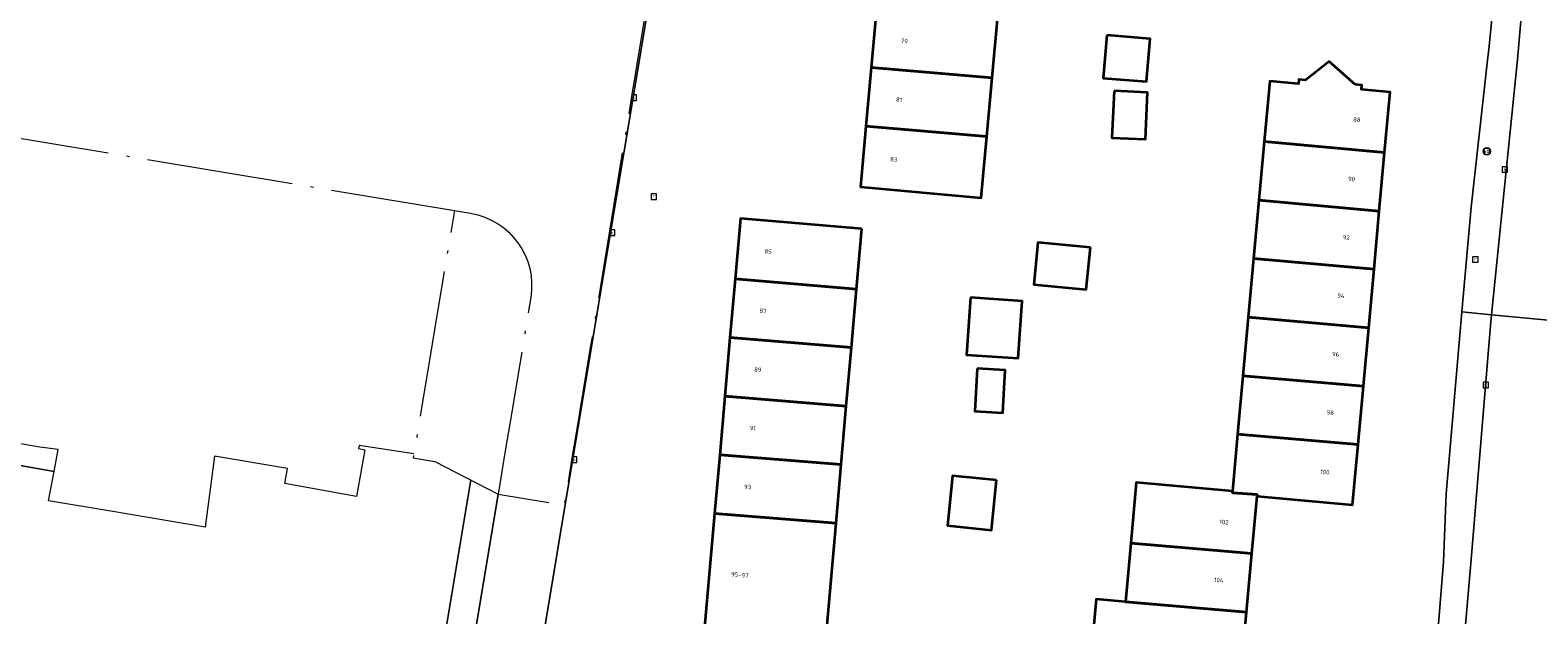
# Model space of a CAD drawing. Header units: metres. Extents: x 253733 to 254887, y 592782 to 593713.
# Tile 12 of 27: x 254125 to 254248, y 593172 to 593219. Entities that reach past the tile are written whole.
import ezdxf
from ezdxf.enums import TextEntityAlignment as Align

# ---------------------------------------------------------------- set-up
doc = ezdxf.new("R2010")
doc.units = ezdxf.units.M
doc.linetypes.add('AL-NAP_LIJN', pattern=[15.25, 12, -1.5, 0.25, -1.5])
for name, color, linetype, lineweight in [('B-WE-IE-MEUBILAIR_WEGMEUBILAIR-S', 6, 'Continuous', 25), ('B-WE-OG-BEBOUWING-GV', 2, 'Continuous', 35), ('B-WE-OG-BEBOUWING-T18', 6, 'Continuous', 18), ('B-WE-OG-TERREIN_ERF-GV', 5, 'Continuous', 18), ('B-WE-RI-GWA_KOLK-S', 6, 'Continuous', 25), ('B-WE-RI-GWA_RIOOLPUT-S', 6, 'Continuous', 25), ('B-WE-VH-VERHARDING_GESLOTEN-GV', 5, 'Continuous', 18), ('B-WE-VH-VERHARDING_OPEN-GV', 5, 'Continuous', 18), ('X-XX-AL-NAP-G', 7, 'AL-NAP_LIJN', 18)]:
    doc.layers.add(name, color=color, linetype=linetype, lineweight=lineweight)
doc.styles.add('NLCS-ISO', font='NLCS-ISO.ttf')
doc.styles.add('NLCS-ISO-M200-T18', font='NLCS-ISO.ttf', dxfattribs={"height": 0.36})

# ---------------------------------------------------------------- blocks, each defined once
blk = doc.blocks.new('SIE-WEG_VERKEERSBORD-SO')
at = {"color": 0, "linetype": 'ByBlock', "lineweight": 18}
blk.add_lwpolyline([(-1.125, -1.125), (1.125, -1.125), (1.125, 1.125), (-1.125, 1.125)], close=True, dxfattribs=at)
at = {"color": 0, "linetype": 'ByBlock', "lineweight": 18, "style": 'NLCS-ISO'}
blk.add_text('vb', height=1.5, dxfattribs=at).set_placement((0, 0), align=Align.MIDDLE_CENTER)
blk = doc.blocks.new('SIE-WEG_PAAL_VERKEERSBORD-SO')
at = {"color": 0, "linetype": 'ByBlock', "lineweight": 18}
blk.add_circle((0, 0), 1.5, dxfattribs=at)
at = {"color": 0, "linetype": 'ByBlock', "lineweight": 18, "style": 'NLCS-ISO'}
blk.add_text('vb', height=1.5, dxfattribs=at).set_placement((0, 0.13), align=Align.MIDDLE_CENTER)
blk = doc.blocks.new('SRI-PUT_INSPECTIEPUT_RIOOLPUT-SO')
at = {"color": 0, "linetype": 'ByBlock', "lineweight": 18}
blk.add_lwpolyline([(-1.12, -1.12), (1.12, -1.12), (1.12, 1.12), (-1.12, 1.12)], close=True, dxfattribs=at)
at = {"color": 0, "linetype": 'ByBlock', "lineweight": 18, "style": 'NLCS-ISO'}
blk.add_text('r', height=1.5, dxfattribs=at).set_placement((0, 0.28), align=Align.MIDDLE_CENTER)
blk = doc.blocks.new('SRI-KOLK-SO')
at = {"color": 0, "linetype": 'ByBlock', "lineweight": 18}
blk.add_lwpolyline([(-1.125, -1.125), (1.125, -1.125), (1.125, 1.125), (-1.125, 1.125)], close=True, dxfattribs=at)
at = {"color": 0, "linetype": 'ByBlock', "lineweight": 18, "style": 'NLCS-ISO'}
blk.add_text('k', height=1.5, dxfattribs=at).set_placement((0, 0), align=Align.MIDDLE_CENTER)

msp = doc.modelspace()

# ---------------------------------------------------------------- linework, layer by layer
at = {"layer": 'B-WE-OG-BEBOUWING-GV', "flags": 128}
for points in [[(254204.194, 593220.208), (254194.315, 593221.06), (254193.882, 593216.263), (254203.763, 593215.419)], [(254213.133, 593218.924), (254212.842, 593215.39), (254216.383, 593215.13), (254216.686, 593218.631)], [(254203.763, 593215.419), (254193.882, 593216.263), (254193.45, 593211.47), (254203.333, 593210.632)], [(254233.456, 593214.875), (254231.318, 593216.768), (254229.376, 593215.245), (254228.844, 593215.294), (254228.812, 593214.939), (254226.461, 593215.152), (254226.014, 593210.221), (254235.858, 593209.327), (254236.306, 593214.259), (254233.956, 593214.472), (254233.988, 593214.827)], [(254213.73, 593214.368), (254213.552, 593210.531), (254216.293, 593210.404), (254216.47, 593214.242)], [(254203.333, 593210.632), (254193.45, 593211.47), (254193.003, 593206.506), (254202.881, 593205.616)], [(254235.858, 593209.327), (254226.014, 593210.221), (254225.578, 593205.421), (254235.423, 593204.524)], [(254235.423, 593204.524), (254225.578, 593205.421), (254225.145, 593200.644), (254234.992, 593199.772)], [(254193.102, 593203.071), (254183.181, 593203.938), (254182.748, 593198.988), (254192.672, 593198.156)], [(254211.798, 593201.555), (254207.509, 593201.976), (254207.17, 593198.532), (254211.459, 593198.11)], [(254234.992, 593199.772), (254225.145, 593200.644), (254224.71, 593195.854), (254234.558, 593194.992)], [(254192.672, 593198.156), (254182.748, 593198.988), (254182.329, 593194.19), (254192.254, 593193.37)], [(254201.995, 593197.464), (254201.676, 593192.786), (254205.906, 593192.497), (254206.225, 593197.175)], [(254234.558, 593194.992), (254224.71, 593195.854), (254224.276, 593191.067), (254234.124, 593190.216)], [(254192.254, 593193.37), (254182.329, 593194.19), (254181.909, 593189.387), (254191.835, 593188.582)], [(254202.547, 593191.653), (254202.351, 593188.168), (254204.629, 593188.039), (254204.825, 593191.525)], [(254234.124, 593190.216), (254224.276, 593191.067), (254223.841, 593186.276), (254233.69, 593185.434)], [(254191.835, 593188.582), (254181.909, 593189.387), (254181.49, 593184.597), (254191.417, 593183.802)], [(254233.69, 593185.434), (254223.841, 593186.276), (254223.418, 593181.617), (254223.406, 593181.487), (254225.443, 593181.345), (254225.431, 593181.215), (254233.243, 593180.506)], [(254191.417, 593183.802), (254181.49, 593184.597), (254181.07, 593179.794), (254190.998, 593179.014)], [(254204.13, 593182.515), (254200.534, 593182.878), (254200.123, 593178.812), (254203.719, 593178.449)], [(254223.418, 593181.617), (254215.552, 593182.331), (254215.102, 593177.365), (254225.006, 593176.535), (254225.431, 593181.215), (254225.443, 593181.345), (254223.406, 593181.487)], [(254190.998, 593179.014), (254181.07, 593179.794), (254180.23, 593170.192), (254190.162, 593169.441)], [(254225.006, 593176.535), (254215.102, 593177.365), (254214.666, 593172.57), (254224.57, 593171.724)], [(254224.57, 593171.724), (254214.666, 593172.57), (254212.261, 593172.788), (254211.825, 593167.983), (254214.23, 593167.765), (254224.133, 593166.913)]]:
    msp.add_lwpolyline(points, close=True, dxfattribs=at)
at = {"layer": 'B-WE-OG-TERREIN_ERF-GV', "flags": 128}
for points in [[(254244.306, 593217.126), (254244.367, 593217.737), (254245.361, 593227.629), (254245.501, 593229.017), (254246.654, 593240.495), (254249.042, 593269.987), (254249.38, 593274.161), (254249.691, 593278.791), (254247.401, 593279.233), (254248.512, 593295.509), (254251.145, 593295.292), (254253.549, 593322.574), (254253.948, 593326.932), (254223.456, 593329.944), (254223.833, 593333.984), (254222.549, 593334.182), (254223.084, 593339.175), (254195.031, 593341.224)], [(254180.8, 593252.121), (254173.679, 593209.431), (254172.407, 593201.787), (254163.985, 593151.196)], [(254204.194, 593220.208), (254203.763, 593215.419), (254203.333, 593210.632), (254202.881, 593205.616), (254193.003, 593206.506), (254193.45, 593211.47), (254193.882, 593216.263), (254194.315, 593221.06)], [(254211.825, 593167.983), (254212.261, 593172.788), (254214.666, 593172.57), (254215.102, 593177.365), (254215.552, 593182.331), (254223.418, 593181.617), (254223.841, 593186.276), (254224.276, 593191.067), (254224.71, 593195.854), (254225.145, 593200.644), (254225.578, 593205.421), (254226.014, 593210.221), (254226.461, 593215.152), (254228.812, 593214.939), (254228.844, 593215.294), (254229.376, 593215.245), (254231.318, 593216.768), (254233.456, 593214.875), (254233.988, 593214.827), (254233.956, 593214.472), (254236.306, 593214.259), (254235.858, 593209.327), (254235.423, 593204.524), (254234.992, 593199.772), (254234.558, 593194.992), (254234.124, 593190.216), (254233.69, 593185.434), (254233.243, 593180.506), (254225.431, 593181.215), (254225.006, 593176.535), (254224.57, 593171.724), (254223.696, 593162.102)], [(254237.447, 593135.935), (254240.682, 593175.844), (254240.894, 593181.409), (254242.18, 593196.285), (254242.921, 593204.85), (254244.306, 593217.126)], [(254179.81, 593165.391), (254181.07, 593179.794), (254181.49, 593184.597), (254181.909, 593189.387), (254182.329, 593194.19), (254182.748, 593198.988), (254183.181, 593203.938), (254193.102, 593203.071), (254192.672, 593198.156), (254192.254, 593193.37), (254191.835, 593188.582), (254191.417, 593183.802), (254190.998, 593179.014), (254190.162, 593169.441)], [(254156.485, 593184.669), (254152.003, 593185.352), (254151.963, 593185.112), (254152.472, 593185.021), (254151.788, 593181.199), (254145.938, 593182.245), (254146.161, 593183.491), (254140.346, 593184.461), (254140.174, 593184.49), (254139.423, 593178.674), (254131.714, 593179.983), (254126.604, 593180.848), (254127.06, 593183.235), (254113.133, 593185.696), (254097.653, 593188.519), (254069.206, 593193.326), (254065.178, 593168.929), (254096.995, 593163.627), (254122.534, 593159.471), (254121.82, 593155.936), (254152.14, 593150.29), (254155.663, 593149.687), (254161.129, 593182.547)]]:
    msp.add_lwpolyline(points, dxfattribs=at)
for points in [[(254213.133, 593218.924), (254216.686, 593218.631), (254216.383, 593215.13), (254212.842, 593215.39)], [(254213.73, 593214.368), (254216.47, 593214.242), (254216.293, 593210.404), (254213.552, 593210.531)], [(254211.798, 593201.555), (254211.459, 593198.11), (254207.17, 593198.532), (254207.509, 593201.976)], [(254206.225, 593197.175), (254205.906, 593192.497), (254201.676, 593192.786), (254201.995, 593197.464)], [(254204.825, 593191.525), (254204.629, 593188.039), (254202.351, 593188.168), (254202.547, 593191.653)], [(254204.13, 593182.515), (254203.719, 593178.449), (254200.123, 593178.812), (254200.534, 593182.878)]]:
    msp.add_lwpolyline(points, close=True, dxfattribs=at)
at = {"layer": 'B-WE-RI-GWA_KOLK-S', "linetype": 'ByBlock', "lineweight": 18}
for points in [[(254174.253, 593213.58), (254174.675, 593213.58), (254174.675, 593214.03), (254174.327, 593214.03)], [(254172.47, 593202.536), (254172.92, 593202.536), (254172.92, 593202.986), (254172.518, 593202.986)], [(254172.47, 593202.692), (254172.47, 593202.536)], [(254169.37, 593183.981), (254169.82, 593183.981), (254169.82, 593184.431), (254169.454, 593184.431)]]:
    msp.add_lwpolyline(points, dxfattribs=at)
at = {"layer": 'B-WE-VH-VERHARDING_GESLOTEN-GV', "flags": 128}
msp.add_lwpolyline([(254257.33, 593269.568), (254251.139, 593269.937), (254250.774, 593265.853), (254249.444, 593248.458), (254246.712, 593216.919), (254244.591, 593196.052), (254250.686, 593195.468), (254251.163, 593200.706), (254251.281, 593201.995), (254251.463, 593203.986), (254252.961, 593221.594), (254254.332, 593236.032), (254255.39, 593246.856), (254256.095, 593254.942), (254256.782, 593261.3), (254256.879, 593264.205)], close=True, dxfattribs=at)
msp.add_lwpolyline([(254250.686, 593195.468), (254244.591, 593196.052), (254244.503, 593195.185), (254242.938, 593176.039), (254239.489, 593136.388)], dxfattribs=at)
at = {"layer": 'B-WE-VH-VERHARDING_OPEN-GV', "flags": 128}
for points in [[(254251.139, 593269.937), (254249.042, 593269.987), (254246.654, 593240.495), (254245.501, 593229.017), (254245.361, 593227.629), (254244.367, 593217.737), (254244.306, 593217.126), (254242.921, 593204.85), (254242.18, 593196.285), (254244.591, 593196.052), (254246.712, 593216.919), (254249.444, 593248.458), (254250.774, 593265.853)], [(254242.938, 593176.039), (254244.503, 593195.185), (254244.591, 593196.052), (254242.18, 593196.285), (254240.894, 593181.409), (254240.682, 593175.844), (254237.447, 593135.935), (254239.438, 593135.735), (254239.489, 593136.388)], [(254085.543, 593191.948), (254069.408, 593194.546), (254069.206, 593193.326), (254097.653, 593188.519), (254113.133, 593185.696), (254127.06, 593183.235), (254127.407, 593185.047), (254125.902, 593185.238), (254101.028, 593189.492)]]:
    msp.add_lwpolyline(points, close=True, dxfattribs=at)
for points in [[(254172.324, 593201.804), (254172.407, 593201.787), (254173.679, 593209.431), (254180.8, 593252.121), (254183.061, 593266.346)], [(254163.985, 593151.196), (254172.407, 593201.787)], [(254172.407, 593201.787), (254172.324, 593201.804)], [(254161.129, 593182.547), (254155.663, 593149.687), (254155.34, 593147.893), (254157.722, 593147.494), (254163.383, 593181.378)], [(254163.383, 593181.378), (254157.722, 593147.494)]]:
    msp.add_lwpolyline(points, dxfattribs=at)
at = {"layer": 'X-XX-AL-NAP-G', "flags": 128}
msp.add_lwpolyline([(254102.801, 593520.935), (254099.755, 593508.133), (254007.846, 593518.465, -0.4286156), (254013.098, 593511.541), (253999.218, 593426.003, -0.4032105), (253993.668, 593421.842), (253980.886, 593423.424), (253979.986, 593416.151), (253979.791, 593414.764), (253978.505, 593404.255), (253972.763, 593363.299), (253967.581, 593332.164), (253961.299, 593294.433), (253955.527, 593259.747), (253956.46, 593265.356, -0.4142106), (253962.213, 593269.467), (253962.8, 593269.369), (254051.077, 593254.676, -0.4142392), (254053.543, 593251.224), (254050.696, 593234.124), (254068.471, 593231.166, -0.4142136), (254072.582, 593225.413), (254071.559, 593219.267), (254073.631, 593218.922), (254159.798, 593204.576), (254156.434, 593184.363), (254158.209, 593184.067), (254163.371, 593181.38), (254168.797, 593180.479), (254169.409, 593184.168), (254169.788, 593186.395), (254170.908, 593193.217), (254171.625, 593197.55), (254173.803, 593210.801), (254174.307, 593213.913), (254176.5, 593227.111), (254177.638, 593234.024), (254179.992, 593247.945), (254182.79, 593264.714), (254184.987, 593277.945), (254185.661, 593282.024), (254187.784, 593295.318), (254188.374, 593299.07), (254189.72, 593307.62), (254191.069, 593316.074), (254192.877, 593327.577), (254193.962, 593334.386), (254194.779, 593339.638), (254195.417, 593343.654), (254195.592, 593344.76), (254197.445, 593357.308), (254197.84, 593359.98), (254200.24, 593376.777), (254202.482, 593392.216), (254202.896, 593395.102), (254205.37, 593412.197), (254208.054, 593430.59), (254209.355, 593439.666), (254210.724, 593449.008), (254210.991, 593450.976), (254211.538, 593454.75), (254213.164, 593465.905), (254213.65, 593469.306), (254214.18, 593472.929), (254215.456, 593481.827), (254216.944, 593493.269, 0.4027189), (254213.649, 593497.727), (254204.637, 593499.161), (254173.638, 593504.44, 0.0119463), (254154.472, 593507.302), (254120.022, 593511.318, -0.0447762), (254105.92, 593515.255, -0.3459227), (254102.753, 593520.56)], format="xyb", close=True, dxfattribs=at)
msp.add_lwpolyline([(254159.798, 593204.576), (254161.101, 593204.359, -0.4138842), (254166.035, 593197.462), (254165.481, 593194.111), (254164.364, 593187.302), (254163.985, 593185.08), (254163.371, 593181.38)], format="xyb", dxfattribs=at)

# ---------------------------------------------------------------- block references
at = {"layer": 'B-WE-IE-MEUBILAIR_WEGMEUBILAIR-S', "xscale": 0.2, "yscale": 0.2, "zscale": 0.2}
for name in ['SIE-WEG_PAAL_VERKEERSBORD-SO', 'SIE-WEG_VERKEERSBORD-SO']:
    msp.add_blockref(name, (254244.22, 593209.422), dxfattribs=at)
at = {"layer": 'B-WE-RI-GWA_KOLK-S', "xscale": 0.2, "yscale": 0.2, "zscale": 0.2}
for p in [(254245.691, 593207.927), (254244.129, 593190.305)]:
    msp.add_blockref('SRI-KOLK-SO', p, dxfattribs=at)
at = {"layer": 'B-WE-RI-GWA_RIOOLPUT-S', "xscale": 0.2, "yscale": 0.2, "zscale": 0.2}
for p in [(254176.101, 593205.715), (254243.278, 593200.578)]:
    msp.add_blockref('SRI-PUT_INSPECTIEPUT_RIOOLPUT-SO', p, dxfattribs=at)

# ---------------------------------------------------------------- texts
at = {"layer": 'B-WE-OG-BEBOUWING-T18', "style": 'NLCS-ISO-M200-T18'}
for s, rotation, p in [('79', 354.8, (254196.588, 593218.437)), ('81', 354.9, (254196.156, 593213.642)), ('88', 354.8, (254233.592, 593212.019)), ('83', 354.9, (254195.716, 593208.764)), ('90', 354.8, (254233.151, 593207.151)), ('92', 354.8, (254232.718, 593202.374)), ('85', 355, (254185.455, 593201.245)), ('94', 354.8, (254232.285, 593197.608)), ('87', 355, (254185.029, 593196.372)), ('96', 354.8, (254231.851, 593192.83)), ('89', 355, (254184.609, 593191.571)), ('98', 354.8, (254231.417, 593188.051)), ('91', 355, (254184.19, 593186.774)), ('100', 354.8, (254230.977, 593183.196)), ('93', 355, (254183.77, 593181.978)), ('102', 354.8, (254222.729, 593179.101)), ('95-97', 355, (254183.14, 593174.775)), ('104', 354.8, (254222.298, 593174.355))]:
    msp.add_text(s, height=0.36, rotation=rotation, dxfattribs=at).set_placement(p, align=Align.MIDDLE)
at = {"layer": 'B-WE-RI-GWA_KOLK-S', "linetype": 'ByBlock', "lineweight": 18, "style": 'NLCS-ISO'}
for p in [(254174.45, 593213.805), (254172.695, 593202.761), (254169.595, 593184.206)]:
    msp.add_text('k', height=0.3, dxfattribs=at).set_placement(p, align=Align.MIDDLE_CENTER)

doc.saveas('drawing.dxf')
